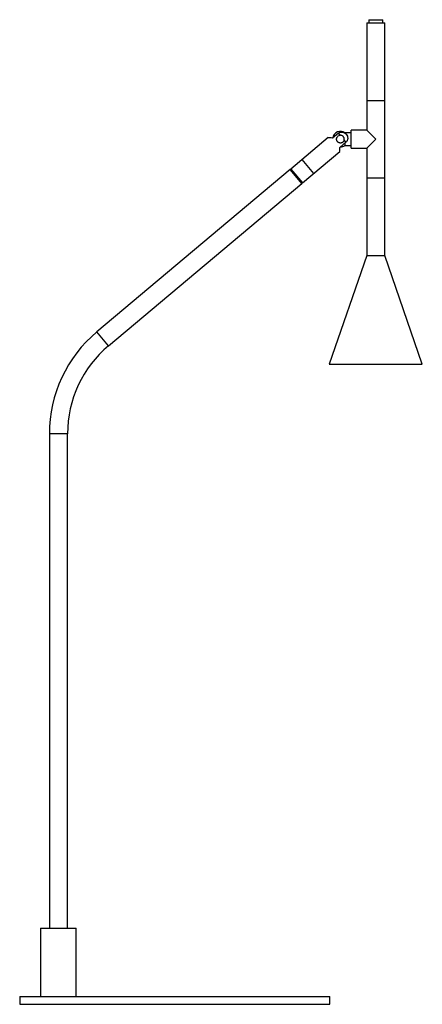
# Model space of a CAD drawing. Header units: millimetres. Extents: x -100 to 160, y 0 to 635.
import ezdxf

# ---------------------------------------------------------------- set-up
doc = ezdxf.new("R2010")
doc.units = ezdxf.units.MM

msp = doc.modelspace()

# ---------------------------------------------------------------- linework, layer by layer
at = {"color": 7, "linetype": 'Continuous', "lineweight": 25}
for p, q in [((125.26, 634.64), (125.26, 632.64)), ((125.26, 634.64), (134.26, 634.64)), ((134.26, 632.64), (134.26, 634.64)), ((123.91, 632.64), (123.91, 563.49)), ((123.91, 632.64), (135.61, 632.64)), ((135.61, 482.64), (135.61, 632.64)), ((123.91, 582.64), (135.61, 582.64)), ((98.97, 558.61), (74.83, 538.36)), ((105.68, 561.49), (101.85, 558.28)), ((106.82, 560.14), (105.68, 561.49)), ((113.91, 561.64), (109.91, 561.64)), ((123.91, 563.49), (113.91, 563.49)), ((113.91, 551.79), (113.91, 563.49)), ((129.76, 557.64), (123.91, 563.49)), ((106.66, 552.55), (110.49, 555.76)), ((110.49, 555.76), (109.35, 557.11)), ((109.91, 553.64), (109.91, 555.28)), ((109.91, 553.64), (113.91, 553.64)), ((123.91, 551.79), (129.76, 557.64)), ((82.35, 529.4), (106.49, 549.65)), ((113.91, 551.79), (123.91, 551.79)), ((123.91, 551.79), (123.91, 482.64)), ((82.11, 544.47), (89.63, 535.5)), ((74.45, 538.04), (-50.18, 433.46)), ((81.97, 529.08), (74.45, 538.04)), ((74.83, 538.36), (74.77, 537.66)), ((74.83, 538.36), (82.35, 529.4)), ((-42.66, 424.5), (81.97, 529.08)), ((81.65, 529.46), (82.35, 529.4)), ((123.91, 532.64), (135.61, 532.64)), ((123.91, 482.64), (99.76, 412.64)), ((123.91, 482.64), (135.61, 482.64)), ((159.76, 412.64), (135.61, 482.64)), ((99.76, 412.64), (159.76, 412.64)), ((-80.85, 367.7), (-80.85, 49)), ((-69.15, 49), (-69.15, 367.7)), ((-86.5, 49), (-86.5, 5)), ((-86.5, 49), (-63.5, 49)), ((-63.5, 5), (-63.5, 49)), ((-100, 5), (-100, 0)), ((-100, 5), (100, 5)), ((-100, 0), (100, 0)), ((100, 0), (100, 5))]:
    msp.add_line(p, q, dxfattribs=at)
at = {"color": 8, "linetype": 'Continuous', "lineweight": 25}
for p, q in [((-42.66, 424.5), (-50.18, 433.46)), ((-69.15, 367.7), (-80.85, 367.7))]:
    msp.add_line(p, q, dxfattribs=at)
at = {"color": 7, "linetype": 'Continuous', "lineweight": 25}
for centre, radius, start, end in [((106.91, 557.64), 5, 53.1301, 171.61742), ((106.91, 557.64), 5, 268.38258, 306.8699), ((5, 367.7), 85.85, 130, 180), ((5, 367.7), 74.15, 130, 180)]:
    msp.add_arc(centre, radius, start, end, dxfattribs=at)
for points, knots in [([(101.85, 558.28), (101.25, 558.35), (100.2, 558.48), (99.16, 558.59), (99.03, 558.6), (98.97, 558.61)], [0, 0, 0, 0, 0.398728, 0.7038, 1, 1, 1, 1]), ([(109.35, 557.11), (109.3, 556.89), (109.23, 556.67), (109.06, 556.36), (109, 556.26), (108.86, 556.08), (108.79, 555.99), (108.63, 555.82), (108.54, 555.74), (108.35, 555.59), (108.25, 555.53), (107.95, 555.35), (107.73, 555.27), (107.28, 555.16), (107.05, 555.13), (106.7, 555.15), (106.59, 555.16), (106.36, 555.2), (106.25, 555.23), (105.92, 555.33), (105.71, 555.43), (105.32, 555.69), (105.15, 555.85), (104.92, 556.12), (104.85, 556.22), (104.73, 556.42), (104.67, 556.52), (104.58, 556.73), (104.54, 556.84), (104.47, 557.07), (104.45, 557.18), (104.4, 557.52), (104.4, 557.76), (104.46, 558.21), (104.53, 558.43), (104.71, 558.86), (104.84, 559.06), (105.14, 559.42), (105.31, 559.58), (105.9, 559.97), (106.35, 560.12), (106.82, 560.14)], [0, 0, 0, 0, 0.0625, 0.0625, 0.09375, 0.09375, 0.125, 0.125, 0.15625, 0.15625, 0.1875, 0.1875, 0.25, 0.25, 0.3125, 0.3125, 0.34375, 0.34375, 0.375, 0.375, 0.4375, 0.4375, 0.5, 0.5, 0.53125, 0.53125, 0.5625, 0.5625, 0.59375, 0.59375, 0.625, 0.625, 0.6875, 0.6875, 0.75, 0.75, 0.8125, 0.8125, 0.875, 0.875, 1, 1, 1, 1]), ([(105.68, 561.49), (105.86, 561.64), (106.06, 561.77), (106.48, 561.99), (106.69, 562.07), (107.15, 562.19), (107.38, 562.23), (107.85, 562.25), (108.09, 562.24), (108.55, 562.17), (108.78, 562.11), (109.22, 561.95), (109.44, 561.84), (110.04, 561.49), (110.41, 561.18), (111.01, 560.45), (111.25, 560.05), (111.49, 559.38), (111.56, 559.16), (111.63, 558.7), (111.65, 558.47), (111.64, 557.99), (111.61, 557.76), (111.51, 557.31), (111.43, 557.08), (111.24, 556.66), (111.12, 556.46), (110.83, 556.09), (110.67, 555.91), (110.49, 555.76)], [0, 0, 0, 0, 0.0625, 0.0625, 0.125, 0.125, 0.1875, 0.1875, 0.25, 0.25, 0.3125, 0.3125, 0.375, 0.375, 0.5, 0.5, 0.625, 0.625, 0.6875, 0.6875, 0.75, 0.75, 0.8125, 0.8125, 0.875, 0.875, 0.9375, 0.9375, 1, 1, 1, 1]), ([(109.35, 557.11), (109.39, 557.3), (109.41, 557.48), (109.41, 557.86), (109.38, 558.05), (109.29, 558.42), (109.23, 558.6), (109.05, 558.94), (108.95, 559.1), (108.7, 559.39), (108.56, 559.52), (108.26, 559.75), (108.09, 559.85), (107.74, 560), (107.56, 560.06), (107.19, 560.13), (107, 560.14), (106.82, 560.14)], [0, 0, 0, 0, 0.125, 0.125, 0.25, 0.25, 0.375, 0.375, 0.5, 0.5, 0.625, 0.625, 0.75, 0.75, 0.875, 0.875, 1, 1, 1, 1]), ([(106.48, 549.66), (106.48, 549.65), (106.48, 549.56), (106.5, 549.88), (106.55, 550.66), (106.62, 551.7), (106.65, 552.42), (106.66, 552.55)], [0, 0, 0, 0, 0.010934, 0.273624, 0.534385, 0.920823, 1, 1, 1, 1])]:
    msp.add_open_spline(points, degree=3, knots=knots, dxfattribs=at)

doc.saveas('drawing.dxf')
